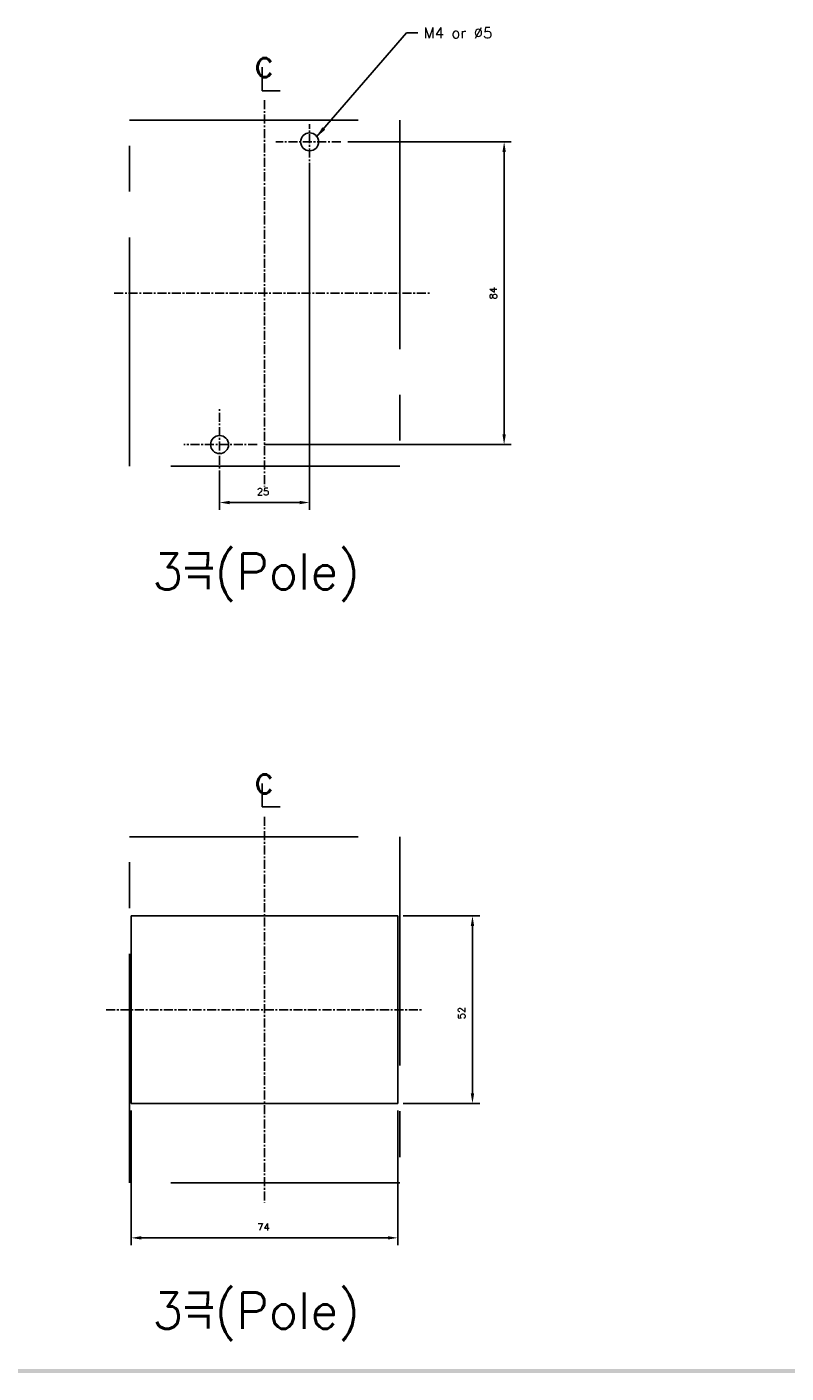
# Model space of a CAD drawing. Extents: x -417 to 993, y -1918 to 617.
# Tile 11 of 25: x 463 to 673, y -14 to 360. Entities that reach past the tile are written whole.
import ezdxf

# ---------------------------------------------------------------- set-up
doc = ezdxf.new("R2010")
doc.units = 0
doc.header["$MEASUREMENT"] = 0
doc.linetypes.add('CENTER', pattern=[2, 1.25, -0.25, 0.25, -0.25])
doc.linetypes.add('PHANTOMX2', pattern=[127, 63.5, -12.7, 12.7, -12.7, 12.7, -12.7])
for name, color, linetype in [('cen', 1, 'CENTER'), ('di', 3, 'CONTINUOUS'), ('DIM', 3, 'CONTINUOUS'), ('dwg', 7, 'CONTINUOUS'), ('NOTE', 4, 'CONTINUOUS'), ('ph', 6, 'PHANTOMX2')]:
    doc.layers.add(name, color=color, linetype=linetype)
doc.styles.add('K25', font='TXT', dxfattribs={"width": 0.9, "height": 2.5, "bigfont": 'TBHAN'})
doc.styles.add('KIM', font='ROMANS.shx', dxfattribs={"height": 5, "bigfont": 'GSG1.shx'})
doc.styles.get("Standard").update_dxf_attribs({"font": 'romans.shx', "height": 2, "bigfont": 'hgs.shx'})
doc.dimstyles.get("Standard").update_dxf_attribs({"dimscale": 0, "dimtxt": 2, "dimasz": 2, "dimexe": 0.5, "dimexo": 0.5, "dimgap": 1, "dimtad": 1, "dimdsep": 46, "dimtxsty": 'Standard', "dimcen": 0, "dimclrd": 3, "dimclre": 3, "dimclrt": 3, "dimadec": 0, "dimazin": 2, "dimtp": 0.1, "dimtm": 0.1, "dimtfac": 1, "dimtmove": 0, "dimatfit": 3, "dimfxl": 0, "dimtolj": 1, "dimarcsym": 0})
doc.dimstyles.new('STANDARD$0', dxfattribs={"dimtxt": 5, "dimasz": 5, "dimexe": 1, "dimexo": 2, "dimgap": 2, "dimtad": 1, "dimdec": 4, "dimzin": 12, "dimdsep": 46, "dimtxsty": 'KIM', "dimcen": -1, "dimdle": 0.1, "dimadec": 0, "dimazin": 0, "dimtfac": 1, "dimtdec": 4, "dimtmove": 0, "dimatfit": 3, "dimfxl": 0, "dimtolj": 1, "dimtzin": 0, "dimarcsym": 0})

# ---------------------------------------------------------------- blocks, each defined once
blk = doc.blocks.new('*D1051')
at = {"layer": 'di'}
for p, q in [((541.01, 319.84), (541.01, 225.98)), ((516.01, 236.84), (516.01, 225.98)), ((538.21, 227.98), (518.81, 227.98))]:
    blk.add_line(p, q, dxfattribs=at)
for points in [[(518.81, 228.44), (518.81, 227.51), (516.01, 227.98)], [(538.21, 228.44), (538.21, 227.51), (541.01, 227.98)]]:
    blk.add_solid(points, dxfattribs=at)
at = {"layer": 'di', "insert": (528.08, 230.98), "char_height": 2, "attachment_point": 5}
blk.add_mtext('\\A1;25', dxfattribs=at)
blk = doc.blocks.new('*D1052')
at = {"layer": 'di'}
for p, q in [((567.01, 113.26), (588.2, 113.26)), ((586.2, 110.46), (586.2, 64.06)), ((567.01, 61.26), (588.2, 61.26))]:
    blk.add_line(p, q, dxfattribs=at)
for points in [[(585.73, 110.46), (586.67, 110.46), (586.2, 113.26)], [(585.73, 64.06), (586.67, 64.06), (586.2, 61.26)]]:
    blk.add_solid(points, dxfattribs=at)
at = {"layer": 'di', "insert": (583.2, 86.32), "char_height": 2, "attachment_point": 5, "rotation": 90}
blk.add_mtext('\\A1;52', dxfattribs=at)
blk = doc.blocks.new('*D1085')
at = {"layer": 'di'}
for p, q in [((491.51, 59.26), (491.51, 21.95)), ((565.51, 59.26), (565.51, 21.95)), ((562.71, 23.95), (494.31, 23.95))]:
    blk.add_line(p, q, dxfattribs=at)
for points in [[(494.31, 24.42), (494.31, 23.48), (491.51, 23.95)], [(562.71, 24.42), (562.71, 23.48), (565.51, 23.95)]]:
    blk.add_solid(points, dxfattribs=at)
at = {"layer": 'di', "insert": (528.21, 26.95), "char_height": 2, "attachment_point": 5}
blk.add_mtext('\\A1;74', dxfattribs=at)
blk = doc.blocks.new('*D1053')
at = {"layer": 'di'}
for p, q in [((551.62, 328.06), (596.98, 328.06)), ((594.98, 325.26), (594.98, 246.86)), ((528.43, 244.06), (596.98, 244.06))]:
    blk.add_line(p, q, dxfattribs=at)
for points in [[(594.52, 325.26), (595.45, 325.26), (594.98, 328.06)], [(594.52, 246.86), (595.45, 246.86), (594.98, 244.06)]]:
    blk.add_solid(points, dxfattribs=at)
at = {"layer": 'di', "insert": (591.98, 286.06), "char_height": 2, "attachment_point": 5, "rotation": 90}
blk.add_mtext('\\A1;84', dxfattribs=at)

msp = doc.modelspace()

# ---------------------------------------------------------------- linework, layer by layer
at = {"layer": 'cen', "ltscale": 2}
for p, q in [((528.509, 339.599), (528.509, 232.431)), ((541.009, 235.698), (541.009, 332.965)), ((549.624, 328.058), (531.665, 328.058)), ((486.766, 286.058), (574.305, 286.058)), ((516.009, 234.403), (516.009, 253.909)), ((526.434, 244.058), (506.047, 244.058)), ((528.509, 140.804), (528.509, 33.636)), ((484.534, 87.263), (572.485, 87.263))]:
    msp.add_line(p, q, dxfattribs=at)
at = {"layer": 'dwg', "color": 7}
for p, q in [((491.509, 113.263), (565.509, 113.263)), ((491.509, 113.263), (491.509, 61.263)), ((565.509, 113.263), (565.509, 61.263)), ((491.509, 61.263), (565.509, 61.263))]:
    msp.add_line(p, q, dxfattribs=at)
for centre in [(541.009, 328.058), (516.009, 244.058)]:
    msp.add_circle(centre, 2.5, dxfattribs=at)
at = {"layer": 'dwg'}
msp.add_trace([(989.146, -13.568), (988.054, -12.476), (98.074, -13.568), (99.166, -12.476)], dxfattribs=at)
at = {"layer": 'NOTE'}
for p, q in [((527.87, 348.771), (527.87, 342.251)), ((527.87, 342.251), (532.827, 342.251)), ((527.87, 150.019), (527.87, 143.5)), ((527.87, 143.5), (532.827, 143.5))]:
    msp.add_line(p, q, dxfattribs=at)
at = {"layer": 'ph'}
for p, q in [((491.009, 238.058), (491.009, 334.058)), ((491.009, 334.058), (566.009, 334.058)), ((566.009, 334.058), (566.009, 238.058)), ((566.009, 238.058), (491.009, 238.058)), ((491.009, 135.263), (566.009, 135.263)), ((491.009, 39.263), (491.009, 135.263)), ((566.009, 135.263), (566.009, 39.263)), ((566.009, 39.263), (491.009, 39.263))]:
    msp.add_line(p, q, dxfattribs=at)

# ---------------------------------------------------------------- texts
at = {"layer": 'di', "char_height": 10, "width": 116.39597, "attachment_point": 1}
for insert in [(497.351, 213.853), (497.351, 8.753)]:
    msp.add_mtext('{\\Fromans,hgs|c129;3극(Pole)}', dxfattribs=dict(at, insert=insert))
at = {"layer": 'DIM', "insert": (572.673, 359.802), "char_height": 3, "attachment_point": 1}
msp.add_mtext('M4 or %%C5', dxfattribs=at)
at = {"layer": 'NOTE', "style": 'K25', "width": 0.9}
for p in [(525.654, 346.001), (525.654, 147.25)]:
    msp.add_text('c', height=7.925, dxfattribs=at).set_placement(p)

# ---------------------------------------------------------------- dimensions: what is measured, and where the dimension line sits
at = {"layer": 'di'}
dim = msp.add_linear_dim(base=(594.983, 244.058), p1=(549.624, 328.058), p2=(526.434, 244.058), angle=90, dimstyle='STANDARD$0', override={"dimtxt": 3, "dimasz": 2.8, "dimexe": 2, "dimdec": 2, "dimzin": 8, "dimtxsty": 'Standard', "dimcen": 0, "dimclrd": 256, "dimclre": 256, "dimclrt": 256, "dimadec": 2, "dimazin": 2, "dimtfac": 0.6, "dimtdec": 2, "dimtzin": 8, "dimlwd": 65535, "dimlwe": 65535, "dimarcsym": 1}, dxfattribs=at)
dim.commit()
dim.dimension.update_dxf_attribs({"geometry": '*D1053', "text_midpoint": (591.983, 286.058)})
for base, p1, p2, picture, middle in [((516.009, 227.976), (541.009, 321.84), (516.009, 238.84), '*D1051', (528.078, 227.976)), ((491.509, 23.951), (565.509, 61.263), (491.509, 61.263), '*D1085', (528.209, 23.951))]:
    dim = msp.add_linear_dim(base=base, p1=p1, p2=p2, dimstyle='STANDARD$0', override={"dimtxt": 3, "dimasz": 2.8, "dimexe": 2, "dimdec": 2, "dimzin": 8, "dimtxsty": 'Standard', "dimcen": 0, "dimclrd": 256, "dimclre": 256, "dimclrt": 256, "dimadec": 2, "dimazin": 2, "dimtfac": 0.6, "dimtdec": 2, "dimtzin": 8, "dimlwd": 65535, "dimlwe": 65535, "dimarcsym": 1}, dxfattribs=at)
    dim.commit()
    dim.dimension.update_dxf_attribs({"geometry": picture, "text_midpoint": middle, "dimtype": 160})
dim = msp.add_linear_dim(base=(586.2, 61.263), p1=(565.009, 113.263), p2=(565.009, 61.263), angle=90, dimstyle='STANDARD$0', override={"dimtxt": 3, "dimasz": 2.8, "dimexe": 2, "dimdec": 2, "dimzin": 8, "dimtxsty": 'Standard', "dimcen": 0, "dimclrd": 256, "dimclre": 256, "dimclrt": 256, "dimadec": 2, "dimazin": 2, "dimtfac": 0.6, "dimtdec": 2, "dimtzin": 8, "dimlwd": 65535, "dimlwe": 65535, "dimarcsym": 1}, dxfattribs=at)
dim.commit()
dim.dimension.update_dxf_attribs({"geometry": '*D1052', "text_midpoint": (586.2, 86.321), "dimtype": 160})

# ---------------------------------------------------------------- leaders
at = {"layer": 'DIM', "annotation_type": 0, "has_hookline": 1, "hookline_direction": 0, "text_width": 18.429}
msp.add_leader([(542.854, 329.347), (567.873, 358.302), (571.073, 358.302)], dimstyle='Standard', override={"dimscale": 1.6, "dimtxt": 2, "dimasz": 2, "dimexe": 1, "dimexo": 1, "dimgap": 1, "dimtad": 0, "dimtih": 0, "dimtoh": 0, "dimdec": 1, "dimzin": 8, "dimcen": 0, "dimadec": 2, "dimazin": 2, "dimtm": 0.1, "dimtfac": 0.6, "dimtdec": 1, "dimtofl": 1}, dxfattribs=at)

doc.saveas('drawing.dxf')
